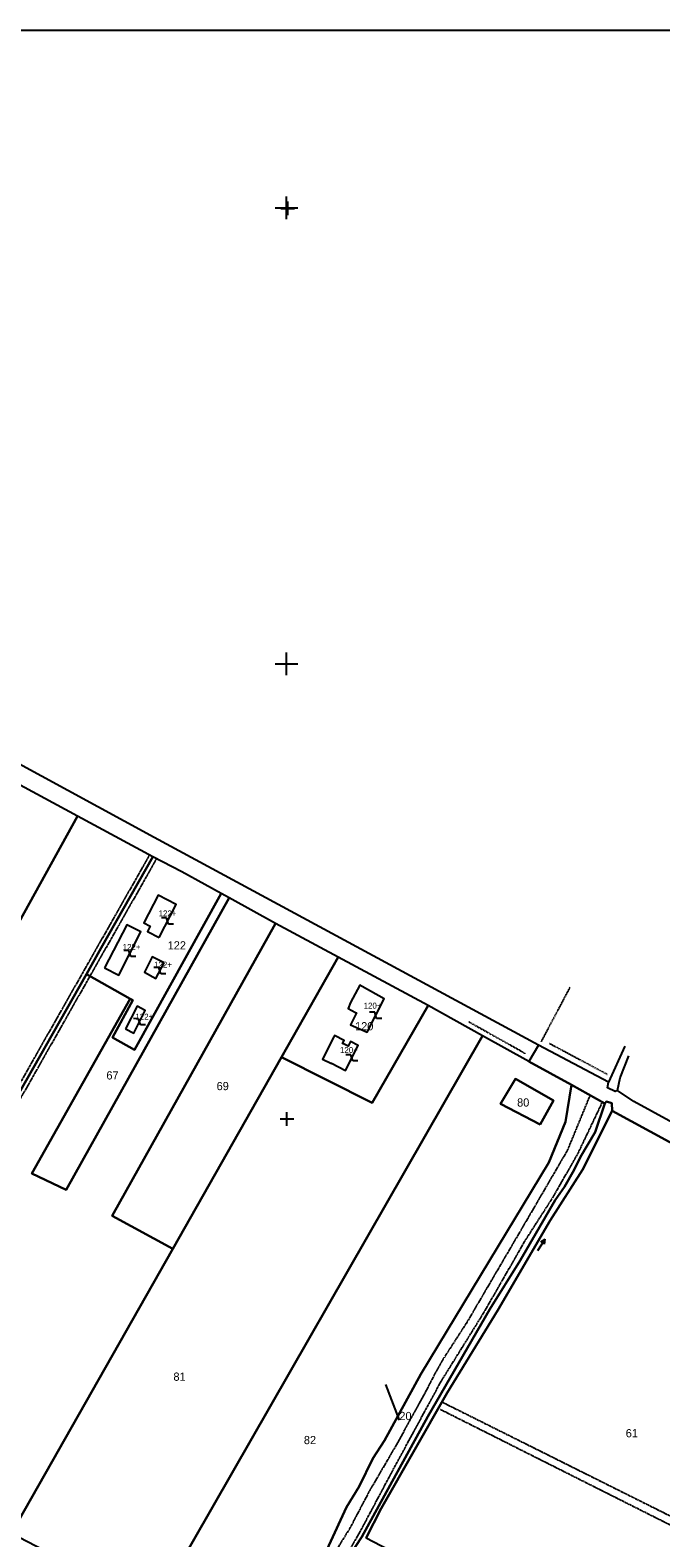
# Model space of a CAD drawing. Header units: metres. Extents: x 14620 to 16512, y -20587 to -19322.
# Tile 5 of 9: x 15487 to 15764, y -19984 to -19322. Entities that reach past the tile are written whole.
import ezdxf

# ---------------------------------------------------------------- set-up
doc = ezdxf.new("R2010")
doc.units = ezdxf.units.M
for name, pattern in [('CONTINUA', [0]), ('FRECCETTA', [1, -1]), ('INTERNA', [0]), ('TRATTEGGIATA2', [0.3, 0.15, -0.15]), ('TRATTO-PUNTO', [0.4, 0.15, -0.125, 0, -0.125])]:
    doc.linetypes.add(name, pattern=pattern)
for name, color, linetype in [('ACQUE', 4, 'CONTINUA'), ('CONFINE', 3, 'CONTINUA'), ('FABBRICATI', 1, 'CONTINUA'), ('LINEEVARIE', 6, 'CONTINUA'), ('PARTICELLE', 7, 'CONTINUA'), ('SIMBOLI', 6, 'CONTINUA'), ('STRADE', 8, 'CONTINUA')]:
    doc.layers.add(name, color=color, linetype=linetype)

# ---------------------------------------------------------------- blocks, each defined once
blk = doc.blocks.new('1', base_point=(5, 5))
at = {"layer": 'SIMBOLI'}
for p, q in [((5, 2), (5, 8)), ((2, 5), (8, 5))]:
    blk.add_line(p, q, dxfattribs=at)
blk = doc.blocks.new('3', base_point=(5, 5))
at = {"layer": 'SIMBOLI'}
for p, q in [((5, 0), (5, 10)), ((0, 5), (10, 5))]:
    blk.add_line(p, q, dxfattribs=at)
blk = doc.blocks.new('6', base_point=(8, 5))
at = {"layer": 'SIMBOLI'}
for p in [(2, 5), (6, 6), (6, 4)]:
    blk.add_line(p, (8, 5), dxfattribs=at)
blk = doc.blocks.new('9', base_point=(5, 5))
at = {"layer": 'SIMBOLI'}
for p, q in [((2, 5), (4, 6)), ((4, 6), (6, 4)), ((6, 4), (8, 5))]:
    blk.add_line(p, q, dxfattribs=at)

msp = doc.modelspace()

# ---------------------------------------------------------------- linework, layer by layer
at = {"layer": 'ACQUE'}
msp.add_lwpolyline([(15634.945, -19983.555), (15641.641, -19970.606), (15670.622, -19919.906), (15692.806, -19883.65), (15715.79, -19844.305), (15729.979, -19821.993), (15743.073, -19796.095), (15742.876, -19792.808), (15740.58, -19792.01), (15739.781, -19792.907), (15735.58, -19805.458), (15729.085, -19816.315), (15726.386, -19822.092), (15722.089, -19829.563), (15717.992, -19835.34), (15702.603, -19861.835), (15689.213, -19883.251), (15662.131, -19930.265), (15633.148, -19983.057), (15627.753, -19991.125)], dxfattribs=at)
at = {"layer": 'CONFINE'}
msp.add_lwpolyline([(16083.196, -19972.873), (15752.558, -19792.112), (15745.375, -19787.23), (15744.376, -19787.628), (15740.884, -19786.034), (15741.385, -19783.643), (15710.655, -19767.3), (15706.458, -19774.572), (15686.103, -19763.236), (15662.26, -19749.959), (15622.704, -19728.747), (15595.214, -19713.986), (15574.809, -19702.757), (15571.241, -19700.793), (15564.208, -19696.923), (15554.109, -19691.366), (15541.338, -19684.789), (15508.282, -19666.924), (15479.489, -19651.362)], dxfattribs=at)
at = {"layer": 'FABBRICATI'}
for points in [[(15544.038, -19720.14), (15551.5, -19705.611), (15543.584, -19701.546), (15537.377, -19713.738), (15540.182, -19715.158), (15538.963, -19717.527), (15544.038, -19720.14)], [(15520.095, -19733.39), (15526.355, -19736.613), (15536.009, -19717.678), (15529.836, -19714.53), (15520.095, -19733.39)], [(15546.208, -19731.206), (15541.034, -19728.58), (15537.647, -19735.256), (15542.597, -19738.084), (15546.208, -19731.206)], [(15633.234, -19741.628), (15632.154, -19741.032), (15628.134, -19748.642), (15627.075, -19751.326), (15630.361, -19752.975), (15630.757, -19753.174), (15628.037, -19758.445), (15635.403, -19761.61), (15642.899, -19746.967), (15633.234, -19741.628)], [(15529.342, -19760.199), (15532.902, -19762.032), (15537.987, -19752.141), (15534.38, -19750.286), (15529.342, -19760.199)], [(15625.563, -19767.087), (15624.601, -19766.605), (15625.274, -19765.264), (15621.091, -19763.165), (15620.853, -19763.632), (15615.993, -19773.176), (15615.867, -19773.423), (15619.71, -19775.351), (15619.742, -19775.288), (15625.945, -19778.4), (15631.42, -19767.486), (15628.125, -19765.807), (15627.095, -19767.856), (15625.563, -19767.087)]]:
    msp.add_lwpolyline(points, close=True, dxfattribs=at)
at = {"layer": 'LINEEVARIE', "color": 2}
msp.add_lwpolyline([(14620, -20587), (14620, -19322), (16512, -19322), (16512, -20587), (14620, -20587)], dxfattribs=at)
at = {"layer": 'LINEEVARIE'}
for points in [[(15710.655, -19767.3), (15541.843, -19676.222), (15279.646, -19533.626), (15144.359, -19458.592)], [(15748.583, -19767.805), (15741.385, -19783.643)], [(15745.375, -19787.23), (15746.477, -19781.751), (15750.376, -19771.989)]]:
    msp.add_lwpolyline(points, dxfattribs=at)
at = {"layer": 'LINEEVARIE', "linetype": 'TRATTEGGIATA2'}
for points in [[(15539.804, -19683.96), (15460.364, -19823.778), (15333.65, -20050.77), (15329.352, -20058.043), (15194.023, -20301.426)], [(15542.895, -19685.591), (15463.415, -19825.497), (15336.686, -20052.514), (15332.39, -20059.784), (15200.256, -20297.421)], [(15733.254, -19789.315), (15723.298, -19813.525), (15706.01, -19843.208), (15679.228, -19888.927), (15669.236, -19904.366), (15665.239, -19911.338), (15660.641, -19920.204), (15648.348, -19942.516), (15636.257, -19963.234), (15627.761, -19979.37), (15615.97, -19998.395), (15602.579, -20021.305), (15590.489, -20039.732), (15573.196, -20076.686), (15577.925, -20080.53)], [(15579.695, -20076.685), (15577.589, -20074.795), (15594.48, -20041.525), (15617.662, -20005.568), (15620.16, -20001.583), (15631.752, -19981.961), (15647.243, -19952.876), (15667.931, -19914.825), (15686.717, -19884.645), (15704.905, -19852.97), (15716.995, -19834.144), (15727.988, -19814.92), (15738.763, -19792.347)], [(15668.327, -19923.921), (15792.342, -19985.774), (15869.668, -20023.641), (15958.167, -20067.886), (16233.852, -20205.059)], [(15860.285, -20024.038), (15667.423, -19927.178)]]:
    msp.add_lwpolyline(points, dxfattribs=at)
at = {"layer": 'LINEEVARIE', "linetype": 'TRATTO-PUNTO'}
for points in [[(15724.347, -19742.1), (15711.754, -19765.906)], [(15704.864, -19771.085), (15680.121, -19757.234)], [(15715.547, -19766.604), (15740.789, -19780.057)]]:
    msp.add_lwpolyline(points, dxfattribs=at)
at = {"layer": 'PARTICELLE', "color": 2, "linetype": 'FRECCETTA'}
msp.add_line((15649.554, -19931.857), (15643.576, -19916.216), dxfattribs=at)
at = {"layer": 'PARTICELLE'}
for points in [[(15429.111, -19741.651), (15428.913, -19741.998), (15422.119, -19753.907), (15451.083, -19770.011), (15508.282, -19666.924), (15479.489, -19651.362), (15452.498, -19698.92), (15448.327, -19706.237), (15445.462, -19711.262), (15438.917, -19707.684), (15427.41, -19729.252), (15425.525, -19732.785), (15431.662, -19737.257), (15429.111, -19741.651)], [(15462.182, -19824.122), (15512.147, -19736.173), (15518.654, -19724.719), (15541.338, -19684.789), (15508.282, -19666.924), (15451.083, -19770.011), (15422.119, -19753.907), (15403.028, -19787.371), (15404.226, -19788.068), (15401.884, -19792.127), (15462.182, -19824.122)], [(15554.109, -19691.366), (15541.338, -19684.789), (15518.654, -19724.719), (15512.147, -19736.173), (15531.38, -19747.028), (15532.478, -19747.648), (15523.586, -19764.012), (15533.19, -19769.35), (15571.241, -19700.793), (15564.208, -19696.923), (15554.109, -19691.366)], [(15397.504, -19939.975), (15479.243, -19981.537), (15550.015, -19856.768), (15523.459, -19842.18), (15595.214, -19713.986), (15574.809, -19702.757), (15503.306, -19830.821), (15488.24, -19823.646), (15531.38, -19747.028), (15512.147, -19736.173), (15462.182, -19824.122), (15397.504, -19939.975)], [(15503.306, -19830.821), (15574.809, -19702.757), (15571.241, -19700.793), (15533.19, -19769.35), (15523.586, -19764.012), (15532.478, -19747.648), (15531.38, -19747.028), (15488.24, -19823.646), (15503.306, -19830.821)], [(15595.214, -19713.986), (15523.459, -19842.18), (15550.015, -19856.768), (15597.793, -19772.622), (15622.704, -19728.747), (15595.214, -19713.986)], [(15637.677, -19792.69), (15662.26, -19749.959), (15622.704, -19728.747), (15597.793, -19772.622), (15637.677, -19792.69)], [(15662.26, -19749.959), (15637.677, -19792.69), (15597.793, -19772.622), (15550.015, -19856.768), (15479.243, -19981.537), (15542.142, -20014.239), (15686.103, -19763.236), (15662.26, -19749.959)], [(15586, -20037.041), (15611.776, -20001.781), (15626.371, -19970.006), (15631.966, -19961.042), (15637.964, -19948.69), (15642.96, -19940.821), (15658.95, -19911.636), (15715.21, -19818.803), (15722.509, -19800.973), (15725.1, -19784.829), (15706.458, -19774.572), (15686.103, -19763.236), (15542.142, -20014.239), (15586, -20037.041)], [(15595.378, -20042.621), (15620.058, -20004.273), (15627.753, -19991.125), (15633.148, -19983.057), (15662.131, -19930.265), (15689.213, -19883.251), (15702.603, -19861.835), (15717.992, -19835.34), (15722.089, -19829.563), (15726.386, -19822.092), (15729.085, -19816.315), (15735.58, -19805.458), (15739.781, -19792.907), (15725.1, -19784.829), (15722.509, -19800.973), (15715.21, -19818.803), (15658.95, -19911.636), (15642.96, -19940.821), (15637.964, -19948.69), (15631.966, -19961.042), (15626.371, -19970.006), (15611.776, -20001.781), (15586, -20037.041), (15595.378, -20042.621)], [(15711.329, -19802.166), (15717.225, -19791.608), (15700.564, -19782.142), (15693.969, -19793.098), (15711.329, -19802.166)]]:
    msp.add_lwpolyline(points, close=True, dxfattribs=at)
at = {"layer": 'PARTICELLE', "linetype": 'INTERNA'}
msp.add_lwpolyline([(15711.329, -19802.166), (15693.969, -19793.098), (15700.564, -19782.142), (15717.225, -19791.608), (15711.329, -19802.166)], close=True, dxfattribs=at)
at = {"layer": 'PARTICELLE'}
msp.add_lwpolyline([(15836.385, -19846.967), (15743.073, -19796.095), (15729.979, -19821.993), (15715.79, -19844.305), (15692.806, -19883.65), (15670.622, -19919.906), (15641.641, -19970.606), (15634.945, -19983.555), (15641.446, -19986.851), (15674.255, -20003.485), (15789.691, -20063.673)], dxfattribs=at)
at = {"layer": 'STRADE'}
msp.add_lwpolyline([(16083.196, -19972.873), (15752.558, -19792.112), (15745.375, -19787.23), (15744.376, -19787.628), (15740.884, -19786.034), (15741.385, -19783.643), (15710.655, -19767.3), (15706.458, -19774.572), (15706.458, -19774.572), (15725.1, -19784.829), (15739.781, -19792.907), (15740.58, -19792.01), (15742.876, -19792.808), (15743.073, -19796.095), (15836.385, -19846.967)], dxfattribs=at)

# ---------------------------------------------------------------- block references
at = {"layer": 'SIMBOLI'}
for name, p in [('3', (15600, -19400)), ('1', (15600.517, -19400.235)), ('3', (15600, -19600)), ('1', (15600.168, -19799.746))]:
    msp.add_blockref(name, p, dxfattribs=at)
for name, p, rotation in [('9', (15547.769, -19712.876), 152.819), ('9', (15531.182, -19727.145), 152.991), ('9', (15544.403, -19734.645), 152.303), ('9', (15639.151, -19754.288), 152.876), ('9', (15535.445, -19757.086), 152.819), ('9', (15628.683, -19772.943), 153.392), ('6', (15713.589, -19852.473), 57.128)]:
    msp.add_blockref(name, p, dxfattribs=dict(at, rotation=rotation))

# ---------------------------------------------------------------- texts
at = {"layer": 'FABBRICATI', "color": 7}
for s, p in [('122+', (15543.832, -19710.843)), ('122+', (15528.059, -19725.572)), ('122+', (15541.857, -19733.332)), ('120+', (15633.874, -19751.321)), ('122+', (15533.658, -19756.159)), ('120+', (15623.489, -19770.783))]:
    msp.add_text(s, height=2.6, dxfattribs=at).set_placement(p)
at = {"layer": 'PARTICELLE', "color": 7}
for s, p in [('122', (15547.821, -19725.356)), ('120', (15630.114, -19760.854)), ('67', (15520.916, -19782.411)), ('69', (15569.311, -19787.1)), ('80', (15701.254, -19794.295)), ('81', (15550.356, -19914.606)), ('20', (15649.554, -19931.857)), ('61', (15748.966, -19939.407)), ('82', (15607.626, -19942.409))]:
    msp.add_text(s, height=3.6, dxfattribs=at).set_placement(p)

doc.saveas('drawing.dxf')
